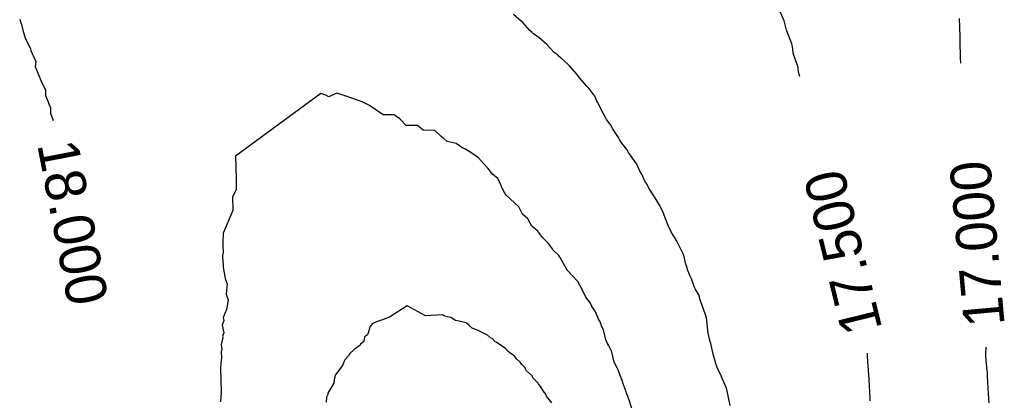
# Model space of a CAD drawing. Extents: x 158343 to 162498, y 431347 to 434500.
# Tile 222 of 248: x 159641 to 159685, y 434087 to 434103. Entities that reach past the tile are written whole.
import ezdxf

# ---------------------------------------------------------------- set-up
doc = ezdxf.new("R2010")
doc.units = 0
doc.header["$LTSCALE"] = 10
doc.header["$MEASUREMENT"] = 0
doc.layers.add('000_arcering', color=8, linetype='CONTINUOUS')
doc.layers.add('def. con-hoogtelijn (index)', color=8, linetype='CONTINUOUS')
doc.styles.add('Style-WORKING', font='WORKING.shx')

# ---------------------------------------------------------------- blocks, each defined once
blk = doc.blocks.new('bestaande hoogtelijnen')
at = {"layer": 'def. con-hoogtelijn (index)'}
for p, q in [((-4.186, 36.825), (-4.542, 37.139)), ((-4.186, 36.825), (-4.542, 37.139)), ((-4.186, 36.825), (-4.542, 37.139)), ((7.427, 36.846), (7.194, 37.358)), ((7.427, 36.846), (7.194, 37.358)), ((-26.36, 36.924), (-26.312, 36.769)), ((-26.36, 36.924), (-26.312, 36.769)), ((-26.36, 36.924), (-26.312, 36.769)), ((-26.312, 36.769), (-26.285, 36.688)), ((-26.312, 36.769), (-26.285, 36.688)), ((-26.312, 36.769), (-26.285, 36.688)), ((-26.285, 36.688), (-26.204, 36.378)), ((-26.285, 36.688), (-26.204, 36.378)), ((-26.285, 36.688), (-26.204, 36.378)), ((-4.132, 36.782), (-4.186, 36.825)), ((-4.132, 36.782), (-4.186, 36.825)), ((-4.132, 36.782), (-4.186, 36.825)), ((-3.819, 36.429), (-4.132, 36.782)), ((-3.819, 36.429), (-4.132, 36.782)), ((-3.819, 36.429), (-4.132, 36.782)), ((7.525, 36.446), (7.427, 36.846)), ((7.525, 36.446), (7.427, 36.846)), ((15.201, 36.159), (15.169, 36.951)), ((15.201, 36.159), (15.169, 36.951)), ((15.201, 36.159), (15.169, 36.951)), ((-26.204, 36.378), (-26.115, 36.108)), ((-26.204, 36.378), (-26.115, 36.108)), ((-26.204, 36.378), (-26.115, 36.108)), ((-3.735, 36.359), (-3.819, 36.429)), ((-3.735, 36.359), (-3.819, 36.429)), ((-3.735, 36.359), (-3.819, 36.429)), ((-3.657, 36.276), (-3.735, 36.359)), ((-3.657, 36.276), (-3.735, 36.359)), ((-3.657, 36.276), (-3.735, 36.359)), ((-3.51, 36.173), (-3.657, 36.276)), ((-3.51, 36.173), (-3.657, 36.276)), ((-3.51, 36.173), (-3.657, 36.276)), ((-3.414, 36.113), (-3.51, 36.173)), ((-3.414, 36.113), (-3.51, 36.173)), ((-3.414, 36.113), (-3.51, 36.173)), ((7.542, 36.409), (7.525, 36.446)), ((7.542, 36.409), (7.525, 36.446)), ((7.764, 35.83), (7.542, 36.409)), ((7.764, 35.83), (7.542, 36.409)), ((15.203, 36.055), (15.201, 36.159)), ((15.203, 36.055), (15.201, 36.159)), ((15.203, 36.055), (15.201, 36.159)), ((-26.115, 36.108), (-25.974, 35.788)), ((-26.115, 36.108), (-25.974, 35.788)), ((-26.115, 36.108), (-25.974, 35.788)), ((-25.974, 35.788), (-25.873, 35.6)), ((-25.974, 35.788), (-25.873, 35.6)), ((-25.974, 35.788), (-25.873, 35.6)), ((-3.055, 35.799), (-3.414, 36.113)), ((-3.055, 35.799), (-3.414, 36.113)), ((-3.055, 35.799), (-3.414, 36.113)), ((-2.742, 35.453), (-3.055, 35.799)), ((-2.742, 35.453), (-3.055, 35.799)), ((-2.742, 35.453), (-3.055, 35.799)), ((7.774, 35.785), (7.764, 35.83)), ((7.774, 35.785), (7.764, 35.83)), ((7.811, 35.621), (7.774, 35.785)), ((7.811, 35.621), (7.774, 35.785)), ((15.203, 36.051), (15.203, 36.055)), ((15.203, 36.051), (15.203, 36.055)), ((15.203, 36.051), (15.203, 36.055)), ((15.203, 36.019), (15.203, 36.051)), ((15.203, 36.019), (15.203, 36.051)), ((15.203, 36.019), (15.203, 36.051)), ((15.203, 36.015), (15.203, 36.019)), ((15.203, 36.015), (15.203, 36.019)), ((15.203, 36.015), (15.203, 36.019)), ((15.211, 35.181), (15.203, 36.015)), ((15.211, 35.181), (15.203, 36.015)), ((15.211, 35.181), (15.203, 36.015)), ((-25.873, 35.6), (-25.882, 35.571)), ((-25.873, 35.6), (-25.882, 35.571)), ((-25.873, 35.6), (-25.882, 35.571)), ((-25.882, 35.571), (-25.738, 35.24)), ((-25.882, 35.571), (-25.738, 35.24)), ((-25.882, 35.571), (-25.738, 35.24)), ((-2.687, 35.414), (-2.742, 35.453)), ((-2.687, 35.414), (-2.742, 35.453)), ((-2.687, 35.414), (-2.742, 35.453)), ((-2.596, 35.359), (-2.687, 35.414)), ((-2.596, 35.359), (-2.687, 35.414)), ((-2.596, 35.359), (-2.687, 35.414)), ((-2.51, 35.269), (-2.596, 35.359)), ((-2.51, 35.269), (-2.596, 35.359)), ((-2.51, 35.269), (-2.596, 35.359)), ((-2.453, 35.222), (-2.51, 35.269)), ((-2.453, 35.222), (-2.51, 35.269)), ((-2.453, 35.222), (-2.51, 35.269)), ((7.819, 35.431), (7.811, 35.621)), ((7.819, 35.431), (7.811, 35.621)), ((8.027, 34.84), (7.819, 35.431)), ((8.027, 34.84), (7.819, 35.431)), ((-25.738, 35.24), (-25.65, 35.053)), ((-25.738, 35.24), (-25.65, 35.053)), ((-25.738, 35.24), (-25.65, 35.053)), ((-25.671, 34.84), (-25.673, 34.832)), ((-25.671, 34.84), (-25.673, 34.832)), ((-25.671, 34.84), (-25.673, 34.832)), ((-25.673, 34.832), (-25.486, 34.366)), ((-25.673, 34.832), (-25.486, 34.366)), ((-25.673, 34.832), (-25.486, 34.366)), ((-25.65, 35.053), (-25.671, 34.84)), ((-25.65, 35.053), (-25.671, 34.84)), ((-25.65, 35.053), (-25.671, 34.84)), ((-2.107, 34.904), (-2.453, 35.222)), ((-2.107, 34.904), (-2.453, 35.222)), ((-2.107, 34.904), (-2.453, 35.222)), ((-2.06, 34.864), (-2.107, 34.904)), ((-2.06, 34.864), (-2.107, 34.904)), ((-2.06, 34.864), (-2.107, 34.904)), ((-1.742, 34.491), (-2.06, 34.864)), ((-1.742, 34.491), (-2.06, 34.864)), ((-1.742, 34.491), (-2.06, 34.864)), ((8.027, 34.838), (8.027, 34.84)), ((8.027, 34.838), (8.027, 34.84)), ((8.046, 34.779), (8.027, 34.838)), ((8.046, 34.779), (8.027, 34.838)), ((15.217, 35.143), (15.211, 35.181)), ((15.217, 35.143), (15.211, 35.181)), ((15.217, 35.143), (15.211, 35.181)), ((15.226, 35.062), (15.217, 35.143)), ((15.226, 35.062), (15.217, 35.143)), ((15.226, 35.062), (15.217, 35.143)), ((15.234, 35.015), (15.226, 35.062)), ((15.234, 35.015), (15.226, 35.062)), ((15.234, 35.015), (15.226, 35.062)), ((15.234, 34.978), (15.234, 35.015)), ((15.234, 34.978), (15.234, 35.015)), ((15.234, 34.978), (15.234, 35.015)), ((-1.689, 34.432), (-1.742, 34.491)), ((-1.689, 34.432), (-1.742, 34.491)), ((-1.689, 34.432), (-1.742, 34.491)), ((-1.617, 34.341), (-1.689, 34.432)), ((-1.617, 34.341), (-1.689, 34.432)), ((-1.617, 34.341), (-1.689, 34.432)), ((8.048, 34.579), (8.046, 34.779)), ((8.048, 34.579), (8.046, 34.779)), ((8.108, 34.398), (8.048, 34.579)), ((8.108, 34.398), (8.048, 34.579)), ((-25.486, 34.366), (-25.456, 34.299)), ((-25.486, 34.366), (-25.456, 34.299)), ((-25.486, 34.366), (-25.456, 34.299)), ((-25.456, 34.299), (-25.456, 34.294)), ((-25.456, 34.299), (-25.456, 34.294)), ((-25.456, 34.299), (-25.456, 34.294)), ((-25.456, 34.294), (-25.409, 34.185)), ((-25.456, 34.294), (-25.409, 34.185)), ((-25.456, 34.294), (-25.409, 34.185)), ((-25.409, 34.185), (-25.215, 33.785)), ((-25.409, 34.185), (-25.215, 33.785)), ((-25.409, 34.185), (-25.215, 33.785)), ((-1.291, 33.97), (-1.617, 34.341)), ((-1.291, 33.97), (-1.617, 34.341)), ((-1.291, 33.97), (-1.617, 34.341)), ((-1.224, 33.897), (-1.291, 33.97)), ((-1.224, 33.897), (-1.291, 33.97)), ((-1.224, 33.897), (-1.291, 33.97)), ((-25.215, 33.785), (-25.214, 33.547)), ((-25.215, 33.785), (-25.214, 33.547)), ((-25.215, 33.785), (-25.214, 33.547)), ((-25.214, 33.547), (-25.099, 33.275)), ((-25.214, 33.547), (-25.099, 33.275)), ((-25.214, 33.547), (-25.099, 33.275)), ((-13.048, 33.648), (-16.82, 30.877)), ((-13.048, 33.648), (-16.82, 30.877)), ((-12.835, 33.563), (-13.048, 33.648)), ((-12.835, 33.563), (-13.048, 33.648)), ((-12.696, 33.5), (-12.835, 33.563)), ((-12.696, 33.5), (-12.835, 33.563)), ((-12.353, 33.653), (-12.696, 33.5)), ((-12.353, 33.653), (-12.696, 33.5)), ((-12.026, 33.549), (-12.353, 33.653)), ((-12.026, 33.549), (-12.353, 33.653)), ((-11.992, 33.536), (-12.026, 33.549)), ((-11.992, 33.536), (-12.026, 33.549)), ((-11.976, 33.53), (-11.992, 33.536)), ((-11.976, 33.53), (-11.992, 33.536)), ((-11.973, 33.531), (-11.976, 33.53)), ((-11.973, 33.531), (-11.976, 33.53)), ((-11.232, 33.272), (-11.973, 33.531)), ((-11.232, 33.272), (-11.973, 33.531)), ((-1.208, 33.874), (-1.224, 33.897)), ((-1.208, 33.874), (-1.224, 33.897)), ((-1.208, 33.874), (-1.224, 33.897)), ((-0.949, 33.519), (-1.208, 33.874)), ((-0.949, 33.519), (-1.208, 33.874)), ((-0.949, 33.519), (-1.208, 33.874)), ((-0.852, 33.308), (-0.949, 33.519)), ((-0.852, 33.308), (-0.949, 33.519)), ((-0.852, 33.308), (-0.949, 33.519)), ((-25.099, 33.269), (-25.1, 33.263)), ((-25.099, 33.269), (-25.1, 33.263)), ((-25.099, 33.269), (-25.1, 33.263)), ((-25.1, 33.263), (-24.997, 33.003)), ((-25.1, 33.263), (-24.997, 33.003)), ((-25.1, 33.263), (-24.997, 33.003)), ((-25.099, 33.275), (-25.099, 33.269)), ((-25.099, 33.275), (-25.099, 33.269)), ((-25.099, 33.275), (-25.099, 33.269)), ((-10.9, 33.104), (-11.232, 33.272)), ((-10.9, 33.104), (-11.232, 33.272)), ((-10.303, 32.701), (-10.9, 33.104)), ((-10.303, 32.701), (-10.9, 33.104)), ((-0.812, 33.237), (-0.852, 33.308)), ((-0.812, 33.237), (-0.852, 33.308)), ((-0.812, 33.237), (-0.852, 33.308)), ((-0.631, 32.88), (-0.812, 33.237)), ((-0.631, 32.88), (-0.812, 33.237)), ((-0.631, 32.88), (-0.812, 33.237)), ((-24.997, 33.003), (-24.994, 32.766)), ((-24.997, 33.003), (-24.994, 32.766)), ((-24.997, 33.003), (-24.994, 32.766)), ((-24.994, 32.766), (-24.878, 32.444)), ((-24.994, 32.766), (-24.878, 32.444)), ((-24.994, 32.766), (-24.878, 32.444)), ((-9.807, 32.703), (-10.303, 32.701)), ((-9.807, 32.703), (-10.303, 32.701)), ((-9.806, 32.703), (-9.807, 32.703)), ((-9.806, 32.703), (-9.807, 32.703)), ((-9.561, 32.518), (-9.806, 32.703)), ((-9.561, 32.518), (-9.806, 32.703)), ((-0.561, 32.739), (-0.631, 32.88)), ((-0.561, 32.739), (-0.631, 32.88)), ((-0.561, 32.739), (-0.631, 32.88)), ((-0.465, 32.558), (-0.561, 32.739)), ((-0.465, 32.558), (-0.561, 32.739)), ((-0.465, 32.558), (-0.561, 32.739)), ((-9.524, 32.484), (-9.561, 32.518)), ((-9.524, 32.484), (-9.561, 32.518)), ((-9.278, 32.231), (-9.524, 32.484)), ((-9.278, 32.231), (-9.524, 32.484)), ((-8.778, 32.232), (-9.278, 32.231)), ((-8.778, 32.232), (-9.278, 32.231)), ((-8.529, 32.019), (-8.778, 32.232)), ((-8.529, 32.019), (-8.778, 32.232)), ((-0.45, 32.519), (-0.465, 32.558)), ((-0.45, 32.519), (-0.465, 32.558)), ((-0.45, 32.519), (-0.465, 32.558)), ((-0.435, 32.489), (-0.45, 32.519)), ((-0.435, 32.489), (-0.45, 32.519)), ((-0.435, 32.489), (-0.45, 32.519)), ((-0.226, 32.225), (-0.435, 32.489)), ((-0.226, 32.225), (-0.435, 32.489)), ((-0.226, 32.225), (-0.435, 32.489)), ((-0.165, 32.096), (-0.226, 32.225)), ((-0.165, 32.096), (-0.226, 32.225)), ((-0.165, 32.096), (-0.226, 32.225)), ((-8.029, 32.013), (-8.529, 32.019)), ((-8.029, 32.013), (-8.529, 32.019)), ((-8.009, 31.996), (-8.029, 32.013)), ((-8.009, 31.996), (-8.029, 32.013)), ((-7.992, 31.982), (-8.009, 31.996)), ((-7.992, 31.982), (-8.009, 31.996)), ((-7.752, 31.753), (-7.992, 31.982)), ((-7.752, 31.753), (-7.992, 31.982)), ((0.099, 31.692), (-0.165, 32.096)), ((0.099, 31.692), (-0.165, 32.096)), ((0.099, 31.692), (-0.165, 32.096)), ((-7.645, 31.667), (-7.752, 31.753)), ((-7.645, 31.667), (-7.752, 31.753)), ((-7.638, 31.665), (-7.645, 31.667)), ((-7.638, 31.665), (-7.645, 31.667)), ((-7.47, 31.526), (-7.638, 31.665)), ((-7.47, 31.526), (-7.638, 31.665)), ((-7.074, 31.437), (-7.47, 31.526)), ((-7.074, 31.437), (-7.47, 31.526)), ((-6.78, 31.23), (-7.074, 31.437)), ((-6.78, 31.23), (-7.074, 31.437)), ((0.145, 31.601), (0.099, 31.692)), ((0.145, 31.601), (0.099, 31.692)), ((0.145, 31.601), (0.099, 31.692)), ((0.185, 31.528), (0.145, 31.601)), ((0.185, 31.528), (0.145, 31.601)), ((0.185, 31.528), (0.145, 31.601)), ((0.246, 31.446), (0.185, 31.528)), ((0.246, 31.446), (0.185, 31.528)), ((0.246, 31.446), (0.185, 31.528)), ((0.465, 31.166), (0.246, 31.446)), ((0.465, 31.166), (0.246, 31.446)), ((0.465, 31.166), (0.246, 31.446)), ((-6.684, 31.201), (-6.78, 31.23)), ((-6.684, 31.201), (-6.78, 31.23)), ((-6.492, 31.081), (-6.684, 31.201)), ((-6.492, 31.081), (-6.684, 31.201)), ((-6.382, 31.004), (-6.492, 31.081)), ((-6.382, 31.004), (-6.492, 31.081)), ((-6.086, 30.8), (-6.382, 31.004)), ((-6.086, 30.8), (-6.382, 31.004)), ((0.556, 31.006), (0.465, 31.166)), ((0.556, 31.006), (0.465, 31.166)), ((0.556, 31.006), (0.465, 31.166)), ((0.64, 30.9), (0.556, 31.006)), ((0.64, 30.9), (0.556, 31.006)), ((0.64, 30.9), (0.556, 31.006)), ((0.65, 30.883), (0.64, 30.9)), ((0.65, 30.883), (0.64, 30.9)), ((0.65, 30.883), (0.64, 30.9)), ((-16.82, 30.877), (-16.822, 30.848)), ((-16.82, 30.877), (-16.822, 30.848)), ((-16.822, 30.848), (-16.812, 30.384)), ((-16.822, 30.848), (-16.812, 30.384)), ((-5.847, 30.538), (-6.086, 30.8)), ((-5.847, 30.538), (-6.086, 30.8)), ((-5.67, 30.341), (-5.847, 30.538)), ((-5.67, 30.341), (-5.847, 30.538)), ((0.908, 30.519), (0.65, 30.883)), ((0.908, 30.519), (0.65, 30.883)), ((0.908, 30.519), (0.65, 30.883)), ((1.037, 30.208), (0.908, 30.519)), ((1.037, 30.208), (0.908, 30.519)), ((1.037, 30.208), (0.908, 30.519)), ((-16.812, 30.384), (-16.814, 30.34)), ((-16.812, 30.384), (-16.814, 30.34)), ((-16.814, 30.34), (-16.791, 29.905)), ((-16.814, 30.34), (-16.791, 29.905)), ((-5.455, 30.055), (-5.67, 30.341)), ((-5.455, 30.055), (-5.67, 30.341)), ((-5.235, 29.878), (-5.455, 30.055)), ((-5.235, 29.878), (-5.455, 30.055)), ((1.129, 30.079), (1.037, 30.208)), ((1.129, 30.079), (1.037, 30.208)), ((1.129, 30.079), (1.037, 30.208)), ((1.258, 29.769), (1.129, 30.079)), ((1.258, 29.769), (1.129, 30.079)), ((1.258, 29.769), (1.129, 30.079)), ((-16.794, 29.821), (-16.798, 29.399)), ((-16.794, 29.821), (-16.798, 29.399)), ((-16.792, 29.862), (-16.794, 29.821)), ((-16.792, 29.862), (-16.794, 29.821)), ((-16.791, 29.905), (-16.792, 29.862)), ((-16.791, 29.905), (-16.792, 29.862)), ((-5.094, 29.597), (-5.235, 29.878)), ((-5.094, 29.597), (-5.235, 29.878)), ((-5.073, 29.54), (-5.094, 29.597)), ((-5.073, 29.54), (-5.094, 29.597)), ((1.347, 29.647), (1.258, 29.769)), ((1.347, 29.647), (1.258, 29.769)), ((1.347, 29.647), (1.258, 29.769)), ((1.406, 29.519), (1.347, 29.647)), ((1.406, 29.519), (1.347, 29.647)), ((1.406, 29.519), (1.347, 29.647)), ((-16.798, 29.399), (-16.952, 29.056)), ((-16.798, 29.399), (-16.952, 29.056)), ((-5.063, 29.519), (-5.073, 29.54)), ((-5.063, 29.519), (-5.073, 29.54)), ((-5.034, 29.458), (-5.063, 29.519)), ((-5.034, 29.458), (-5.063, 29.519)), ((-4.912, 29.201), (-5.034, 29.458)), ((-4.912, 29.201), (-5.034, 29.458)), ((-4.869, 29.141), (-4.912, 29.201)), ((-4.869, 29.141), (-4.912, 29.201)), ((1.422, 29.495), (1.406, 29.519)), ((1.422, 29.495), (1.406, 29.519)), ((1.422, 29.495), (1.406, 29.519)), ((1.446, 29.456), (1.422, 29.495)), ((1.446, 29.456), (1.422, 29.495)), ((1.446, 29.456), (1.422, 29.495)), ((1.668, 29.116), (1.446, 29.456)), ((1.668, 29.116), (1.446, 29.456)), ((1.668, 29.116), (1.446, 29.456)), ((-16.952, 29.056), (-16.954, 28.983)), ((-16.952, 29.056), (-16.954, 28.983)), ((-16.954, 28.983), (-16.936, 28.572)), ((-16.954, 28.983), (-16.936, 28.572)), ((-4.31, 28.632), (-4.869, 29.141)), ((-4.31, 28.632), (-4.869, 29.141)), ((1.759, 28.955), (1.668, 29.116)), ((1.759, 28.955), (1.668, 29.116)), ((1.759, 28.955), (1.668, 29.116)), ((1.906, 28.706), (1.759, 28.955)), ((1.906, 28.706), (1.759, 28.955)), ((1.906, 28.706), (1.759, 28.955)), ((-16.939, 28.466), (-17.372, 27.468)), ((-16.939, 28.466), (-17.372, 27.468)), ((-16.937, 28.517), (-16.939, 28.466)), ((-16.937, 28.517), (-16.939, 28.466)), ((-16.936, 28.572), (-16.937, 28.57)), ((-16.936, 28.572), (-16.937, 28.57)), ((-16.937, 28.57), (-16.937, 28.517)), ((-16.937, 28.57), (-16.937, 28.517)), ((-4.219, 28.45), (-4.31, 28.632)), ((-4.219, 28.45), (-4.31, 28.632)), ((-4.138, 28.305), (-4.219, 28.45)), ((-4.138, 28.305), (-4.219, 28.45)), ((-3.912, 28.098), (-4.138, 28.305)), ((-3.912, 28.098), (-4.138, 28.305)), ((2.061, 28.424), (1.906, 28.706)), ((2.061, 28.424), (1.906, 28.706)), ((2.061, 28.424), (1.906, 28.706)), ((2.163, 28.147), (2.061, 28.424)), ((2.163, 28.147), (2.061, 28.424)), ((2.163, 28.147), (2.061, 28.424)), ((-3.731, 27.779), (-3.912, 28.098)), ((-3.731, 27.779), (-3.912, 28.098)), ((2.295, 27.806), (2.163, 28.147)), ((2.295, 27.806), (2.163, 28.147)), ((2.295, 27.806), (2.163, 28.147)), ((-17.372, 27.468), (-17.38, 27.061)), ((-17.372, 27.468), (-17.38, 27.061)), ((-3.467, 27.554), (-3.731, 27.779)), ((-3.467, 27.554), (-3.731, 27.779)), ((-3.445, 27.519), (-3.467, 27.554)), ((-3.445, 27.519), (-3.467, 27.554)), ((-3.439, 27.514), (-3.445, 27.519)), ((-3.439, 27.514), (-3.445, 27.519)), ((-3.435, 27.511), (-3.439, 27.514)), ((-3.435, 27.511), (-3.439, 27.514)), ((-3.249, 27.254), (-3.435, 27.511)), ((-3.249, 27.254), (-3.435, 27.511)), ((2.354, 27.674), (2.295, 27.806)), ((2.354, 27.674), (2.295, 27.806)), ((2.354, 27.674), (2.295, 27.806)), ((2.441, 27.511), (2.354, 27.674)), ((2.441, 27.511), (2.354, 27.674)), ((2.441, 27.511), (2.354, 27.674)), ((2.449, 27.496), (2.441, 27.511)), ((2.449, 27.496), (2.441, 27.511)), ((2.449, 27.496), (2.441, 27.511)), ((2.66, 27.148), (2.449, 27.496)), ((2.66, 27.148), (2.449, 27.496)), ((2.66, 27.148), (2.449, 27.496)), ((-17.38, 27.061), (-17.382, 26.979)), ((-17.38, 27.061), (-17.382, 26.979)), ((-17.382, 26.979), (-17.375, 26.565)), ((-17.382, 26.979), (-17.375, 26.565)), ((-2.997, 27.014), (-3.249, 27.254)), ((-2.997, 27.014), (-3.249, 27.254)), ((-2.82, 26.771), (-2.997, 27.014)), ((-2.82, 26.771), (-2.997, 27.014)), ((2.727, 27.027), (2.66, 27.148)), ((2.727, 27.027), (2.66, 27.148)), ((2.727, 27.027), (2.66, 27.148)), ((2.799, 26.871), (2.727, 27.027)), ((2.799, 26.871), (2.727, 27.027)), ((2.799, 26.871), (2.727, 27.027)), ((-17.375, 26.565), (-17.396, 26.516)), ((-17.375, 26.565), (-17.396, 26.516)), ((-2.788, 26.723), (-2.82, 26.771)), ((-2.788, 26.723), (-2.82, 26.771)), ((-2.54, 26.483), (-2.788, 26.723)), ((-2.54, 26.483), (-2.788, 26.723)), ((2.99, 26.5), (2.799, 26.871)), ((2.99, 26.5), (2.799, 26.871)), ((2.99, 26.5), (2.799, 26.871)), ((-17.396, 26.516), (-17.393, 26.42)), ((-17.396, 26.516), (-17.393, 26.42)), ((-17.393, 26.42), (-17.368, 26.043)), ((-17.393, 26.42), (-17.368, 26.043)), ((-2.492, 26.406), (-2.54, 26.483)), ((-2.492, 26.406), (-2.54, 26.483)), ((-2.486, 26.399), (-2.492, 26.406)), ((-2.486, 26.399), (-2.492, 26.406)), ((-2.481, 26.394), (-2.486, 26.399)), ((-2.481, 26.394), (-2.486, 26.399)), ((-2.171, 25.829), (-2.481, 26.394)), ((-2.171, 25.829), (-2.481, 26.394)), ((3.08, 26.102), (2.99, 26.5)), ((3.08, 26.102), (2.99, 26.5)), ((3.08, 26.102), (2.99, 26.5)), ((-17.368, 26.043), (-17.364, 25.969)), ((-17.368, 26.043), (-17.364, 25.969)), ((-17.364, 25.969), (-17.277, 25.469)), ((-17.364, 25.969), (-17.277, 25.469)), ((-1.93, 25.581), (-2.171, 25.829)), ((-1.93, 25.581), (-2.171, 25.829)), ((3.111, 26.03), (3.08, 26.102)), ((3.111, 26.03), (3.08, 26.102)), ((3.111, 26.03), (3.08, 26.102)), ((3.166, 25.823), (3.111, 26.03)), ((3.166, 25.823), (3.111, 26.03)), ((3.166, 25.823), (3.111, 26.03)), ((3.21, 25.72), (3.166, 25.823)), ((3.21, 25.72), (3.166, 25.823)), ((3.21, 25.72), (3.166, 25.823)), ((3.231, 25.666), (3.21, 25.72)), ((3.231, 25.666), (3.21, 25.72)), ((3.231, 25.666), (3.21, 25.72)), ((-17.277, 25.469), (-17.187, 25.225)), ((-17.277, 25.469), (-17.187, 25.225)), ((-1.699, 25.329), (-1.93, 25.581)), ((-1.699, 25.329), (-1.93, 25.581)), ((-1.524, 25.004), (-1.699, 25.329)), ((-1.524, 25.004), (-1.699, 25.329)), ((3.26, 25.593), (3.231, 25.666)), ((3.26, 25.593), (3.231, 25.666)), ((3.26, 25.593), (3.231, 25.666)), ((3.323, 25.454), (3.26, 25.593)), ((3.323, 25.454), (3.26, 25.593)), ((3.323, 25.454), (3.26, 25.593)), ((3.451, 25.11), (3.323, 25.454)), ((3.451, 25.11), (3.323, 25.454)), ((3.451, 25.11), (3.323, 25.454)), ((-17.187, 25.225), (-17.236, 24.784)), ((-17.187, 25.225), (-17.236, 24.784)), ((-1.516, 24.995), (-1.524, 25.004)), ((-1.516, 24.995), (-1.524, 25.004)), ((-1.507, 24.985), (-1.516, 24.995)), ((-1.507, 24.985), (-1.516, 24.995)), ((-1.492, 24.954), (-1.507, 24.985)), ((-1.492, 24.954), (-1.507, 24.985)), ((-1.348, 24.643), (-1.492, 24.954)), ((-1.348, 24.643), (-1.492, 24.954)), ((3.481, 25.036), (3.451, 25.11)), ((3.481, 25.036), (3.451, 25.11)), ((3.481, 25.036), (3.451, 25.11)), ((3.492, 25.002), (3.481, 25.036)), ((3.492, 25.002), (3.481, 25.036)), ((3.492, 25.002), (3.481, 25.036)), ((3.653, 24.735), (3.492, 25.002)), ((3.653, 24.735), (3.492, 25.002)), ((3.653, 24.735), (3.492, 25.002)), ((-17.236, 24.784), (-17.237, 24.774)), ((-17.236, 24.784), (-17.237, 24.774)), ((-17.237, 24.774), (-17.233, 24.757)), ((-17.237, 24.774), (-17.233, 24.757)), ((-17.233, 24.757), (-17.153, 24.518)), ((-17.233, 24.757), (-17.153, 24.518)), ((-17.153, 24.518), (-17.224, 24.091)), ((-17.153, 24.518), (-17.224, 24.091)), ((-1.14, 24.371), (-1.348, 24.643)), ((-1.14, 24.371), (-1.348, 24.643)), ((-1.077, 24.227), (-1.14, 24.371)), ((-1.077, 24.227), (-1.14, 24.371)), ((3.706, 24.519), (3.653, 24.735)), ((3.706, 24.519), (3.653, 24.735)), ((3.706, 24.519), (3.653, 24.735)), ((3.946, 23.851), (3.706, 24.519)), ((3.946, 23.851), (3.706, 24.519)), ((3.946, 23.851), (3.706, 24.519)), ((-17.224, 24.091), (-17.372, 23.738)), ((-17.224, 24.091), (-17.372, 23.738)), ((-9.242, 24.254), (-10.014, 23.754)), ((-9.242, 24.254), (-10.014, 23.754)), ((-9.242, 24.254), (-10.014, 23.754)), ((-8.433, 23.813), (-9.242, 24.254)), ((-8.433, 23.813), (-9.242, 24.254)), ((-8.433, 23.813), (-9.242, 24.254)), ((-0.93, 24.019), (-1.077, 24.227)), ((-0.93, 24.019), (-1.077, 24.227)), ((-0.843, 23.813), (-0.93, 24.019)), ((-0.843, 23.813), (-0.93, 24.019)), ((-17.336, 23.614), (-17.418, 23.394)), ((-17.336, 23.614), (-17.418, 23.394)), ((-17.372, 23.738), (-17.336, 23.614)), ((-17.372, 23.738), (-17.336, 23.614)), ((-10.429, 23.604), (-10.764, 23.47)), ((-10.429, 23.604), (-10.764, 23.47)), ((-10.429, 23.604), (-10.764, 23.47)), ((-10.374, 23.628), (-10.429, 23.604)), ((-10.374, 23.628), (-10.429, 23.604)), ((-10.374, 23.628), (-10.429, 23.604)), ((-10.014, 23.754), (-10.374, 23.628)), ((-10.014, 23.754), (-10.374, 23.628)), ((-10.014, 23.754), (-10.374, 23.628)), ((-8.185, 23.83), (-8.433, 23.813)), ((-8.185, 23.83), (-8.433, 23.813)), ((-8.185, 23.83), (-8.433, 23.813)), ((-7.919, 23.842), (-8.185, 23.83)), ((-7.919, 23.842), (-8.185, 23.83)), ((-7.919, 23.842), (-8.185, 23.83)), ((-7.683, 23.857), (-7.919, 23.842)), ((-7.683, 23.857), (-7.919, 23.842)), ((-7.683, 23.857), (-7.919, 23.842)), ((-7.588, 23.798), (-7.683, 23.857)), ((-7.588, 23.798), (-7.683, 23.857)), ((-7.588, 23.798), (-7.683, 23.857)), ((-7.312, 23.743), (-7.588, 23.798)), ((-7.312, 23.743), (-7.588, 23.798)), ((-7.312, 23.743), (-7.588, 23.798)), ((-7.103, 23.605), (-7.312, 23.743)), ((-7.103, 23.605), (-7.312, 23.743)), ((-7.103, 23.605), (-7.312, 23.743)), ((-6.936, 23.574), (-7.103, 23.605)), ((-6.936, 23.574), (-7.103, 23.605)), ((-6.936, 23.574), (-7.103, 23.605)), ((-6.629, 23.51), (-6.936, 23.574)), ((-6.629, 23.51), (-6.936, 23.574)), ((-6.629, 23.51), (-6.936, 23.574)), ((-6.497, 23.397), (-6.629, 23.51)), ((-6.497, 23.397), (-6.629, 23.51)), ((-6.497, 23.397), (-6.629, 23.51)), ((-0.785, 23.667), (-0.843, 23.813)), ((-0.785, 23.667), (-0.843, 23.813)), ((-0.728, 23.578), (-0.785, 23.667)), ((-0.728, 23.578), (-0.785, 23.667)), ((-0.668, 23.43), (-0.728, 23.578)), ((-0.668, 23.43), (-0.728, 23.578)), ((3.988, 23.728), (3.946, 23.851)), ((3.988, 23.728), (3.946, 23.851)), ((3.988, 23.728), (3.946, 23.851)), ((4.06, 23.05), (3.988, 23.728)), ((4.06, 23.05), (3.988, 23.728)), ((4.06, 23.05), (3.988, 23.728)), ((-17.418, 23.394), (-17.334, 23.06)), ((-17.418, 23.394), (-17.334, 23.06)), ((-10.868, 23.346), (-10.992, 22.974)), ((-10.868, 23.346), (-10.992, 22.974)), ((-10.868, 23.346), (-10.992, 22.974)), ((-10.764, 23.47), (-10.868, 23.346)), ((-10.764, 23.47), (-10.868, 23.346)), ((-10.764, 23.47), (-10.868, 23.346)), ((-6.492, 23.393), (-6.497, 23.397)), ((-6.492, 23.393), (-6.497, 23.397)), ((-6.492, 23.393), (-6.497, 23.397)), ((-6.366, 23.273), (-6.492, 23.393)), ((-6.366, 23.273), (-6.492, 23.393)), ((-6.366, 23.273), (-6.492, 23.393)), ((-6.099, 23.161), (-6.366, 23.273)), ((-6.099, 23.161), (-6.366, 23.273)), ((-6.099, 23.161), (-6.366, 23.273)), ((-5.684, 22.963), (-6.099, 23.161)), ((-5.684, 22.963), (-6.099, 23.161)), ((-5.684, 22.963), (-6.099, 23.161)), ((-0.647, 23.364), (-0.668, 23.43)), ((-0.647, 23.364), (-0.668, 23.43)), ((-0.559, 23.189), (-0.647, 23.364)), ((-0.559, 23.189), (-0.647, 23.364)), ((-0.452, 22.755), (-0.559, 23.189)), ((-0.452, 22.755), (-0.559, 23.189)), ((-17.376, 22.851), (-17.457, 22.553)), ((-17.376, 22.851), (-17.457, 22.553)), ((-17.334, 23.06), (-17.391, 22.918)), ((-17.334, 23.06), (-17.391, 22.918)), ((-17.391, 22.918), (-17.38, 22.877)), ((-17.391, 22.918), (-17.38, 22.877)), ((-17.38, 22.877), (-17.376, 22.851)), ((-17.38, 22.877), (-17.376, 22.851)), ((-11.151, 22.678), (-11.307, 22.555)), ((-11.151, 22.678), (-11.307, 22.555)), ((-11.151, 22.678), (-11.307, 22.555)), ((-11.116, 22.891), (-11.151, 22.678)), ((-11.116, 22.891), (-11.151, 22.678)), ((-11.116, 22.891), (-11.151, 22.678)), ((-10.992, 22.969), (-11.116, 22.891)), ((-10.992, 22.969), (-11.116, 22.891)), ((-10.992, 22.969), (-11.116, 22.891)), ((-10.992, 22.974), (-10.992, 22.97)), ((-10.992, 22.974), (-10.992, 22.97)), ((-10.992, 22.974), (-10.992, 22.97)), ((-10.992, 22.97), (-10.992, 22.969)), ((-10.992, 22.97), (-10.992, 22.969)), ((-10.992, 22.97), (-10.992, 22.969)), ((-5.56, 22.843), (-5.684, 22.963)), ((-5.56, 22.843), (-5.684, 22.963)), ((-5.56, 22.843), (-5.684, 22.963)), ((-5.557, 22.84), (-5.56, 22.843)), ((-5.557, 22.84), (-5.56, 22.843)), ((-5.557, 22.84), (-5.56, 22.843)), ((-5.555, 22.837), (-5.557, 22.84)), ((-5.555, 22.837), (-5.557, 22.84)), ((-5.555, 22.837), (-5.557, 22.84)), ((-5.487, 22.806), (-5.555, 22.837)), ((-5.487, 22.806), (-5.555, 22.837)), ((-5.487, 22.806), (-5.555, 22.837)), ((-5.464, 22.792), (-5.487, 22.806)), ((-5.464, 22.792), (-5.487, 22.806)), ((-5.464, 22.792), (-5.487, 22.806)), ((-5.343, 22.667), (-5.464, 22.792)), ((-5.343, 22.667), (-5.464, 22.792)), ((-5.343, 22.667), (-5.464, 22.792)), ((-5.311, 22.645), (-5.343, 22.667)), ((-5.311, 22.645), (-5.343, 22.667)), ((-5.311, 22.645), (-5.343, 22.667)), ((-4.892, 22.368), (-5.311, 22.645)), ((-4.892, 22.368), (-5.311, 22.645)), ((-4.892, 22.368), (-5.311, 22.645)), ((-0.378, 22.593), (-0.452, 22.755)), ((-0.378, 22.593), (-0.452, 22.755)), ((4.12, 22.8), (4.06, 23.05)), ((4.12, 22.8), (4.06, 23.05)), ((4.12, 22.8), (4.06, 23.05)), ((4.124, 22.769), (4.12, 22.8)), ((4.124, 22.769), (4.12, 22.8)), ((4.124, 22.769), (4.12, 22.8)), ((4.136, 22.721), (4.124, 22.769)), ((4.136, 22.721), (4.124, 22.769)), ((4.136, 22.721), (4.124, 22.769)), ((4.182, 22.597), (4.136, 22.721)), ((4.182, 22.597), (4.136, 22.721)), ((4.182, 22.597), (4.136, 22.721)), ((-17.452, 22.232), (-17.459, 22.199)), ((-17.452, 22.232), (-17.459, 22.199)), ((-17.459, 22.199), (-17.438, 22.007)), ((-17.459, 22.199), (-17.438, 22.007)), ((-17.457, 22.553), (-17.431, 22.292)), ((-17.457, 22.553), (-17.431, 22.292)), ((-17.431, 22.292), (-17.452, 22.232)), ((-17.431, 22.292), (-17.452, 22.232)), ((-11.584, 22.32), (-11.783, 22.134)), ((-11.584, 22.32), (-11.783, 22.134)), ((-11.584, 22.32), (-11.783, 22.134)), ((-11.312, 22.519), (-11.584, 22.32)), ((-11.312, 22.519), (-11.584, 22.32)), ((-11.312, 22.519), (-11.584, 22.32)), ((-11.307, 22.555), (-11.312, 22.519)), ((-11.307, 22.555), (-11.312, 22.519)), ((-11.307, 22.555), (-11.312, 22.519)), ((-4.777, 22.242), (-4.892, 22.368)), ((-4.777, 22.242), (-4.892, 22.368)), ((-4.777, 22.242), (-4.892, 22.368)), ((-4.768, 22.233), (-4.777, 22.242)), ((-4.768, 22.233), (-4.777, 22.242)), ((-4.768, 22.233), (-4.777, 22.242)), ((-4.492, 22.029), (-4.768, 22.233)), ((-4.492, 22.029), (-4.768, 22.233)), ((-4.492, 22.029), (-4.768, 22.233)), ((-0.346, 22.519), (-0.378, 22.593)), ((-0.346, 22.519), (-0.378, 22.593)), ((-0.218, 22.285), (-0.346, 22.519)), ((-0.218, 22.285), (-0.346, 22.519)), ((-0.206, 22.264), (-0.218, 22.285)), ((-0.206, 22.264), (-0.218, 22.285)), ((-0.086, 21.764), (-0.206, 22.264)), ((-0.086, 21.764), (-0.206, 22.264)), ((4.297, 22.058), (4.182, 22.597)), ((4.297, 22.058), (4.182, 22.597)), ((4.297, 22.058), (4.182, 22.597)), ((16.333, 22.109), (16.352, 22.427)), ((16.333, 22.109), (16.352, 22.427)), ((16.333, 22.109), (16.352, 22.427)), ((-17.436, 21.986), (-17.469, 21.674)), ((-17.436, 21.986), (-17.469, 21.674)), ((-17.438, 22.007), (-17.436, 21.986)), ((-17.438, 22.007), (-17.436, 21.986)), ((-12.027, 21.803), (-12.067, 21.694)), ((-12.027, 21.803), (-12.067, 21.694)), ((-12.027, 21.803), (-12.067, 21.694)), ((-11.993, 21.867), (-12.027, 21.803)), ((-11.993, 21.867), (-12.027, 21.803)), ((-11.993, 21.867), (-12.027, 21.803)), ((-11.818, 22.058), (-11.993, 21.867)), ((-11.818, 22.058), (-11.993, 21.867)), ((-11.818, 22.058), (-11.993, 21.867)), ((-11.783, 22.134), (-11.818, 22.058)), ((-11.783, 22.134), (-11.818, 22.058)), ((-11.783, 22.134), (-11.818, 22.058)), ((-4.388, 21.892), (-4.492, 22.029)), ((-4.388, 21.892), (-4.492, 22.029)), ((-4.388, 21.892), (-4.492, 22.029)), ((-4.246, 21.765), (-4.388, 21.892)), ((-4.246, 21.765), (-4.388, 21.892)), ((-4.246, 21.765), (-4.388, 21.892)), ((-4.172, 21.661), (-4.246, 21.765)), ((-4.172, 21.661), (-4.246, 21.765)), ((-4.172, 21.661), (-4.246, 21.765)), ((0.039, 21.519), (-0.086, 21.764)), ((0.039, 21.519), (-0.086, 21.764)), ((4.298, 22.054), (4.297, 22.058)), ((4.298, 22.054), (4.297, 22.058)), ((4.298, 22.054), (4.297, 22.058)), ((4.36, 21.871), (4.298, 22.054)), ((4.36, 21.871), (4.298, 22.054)), ((4.36, 21.871), (4.298, 22.054)), ((4.402, 21.708), (4.36, 21.871)), ((4.402, 21.708), (4.36, 21.871)), ((4.402, 21.708), (4.36, 21.871)), ((11.098, 22.093), (11.102, 22.159)), ((11.098, 22.093), (11.102, 22.159)), ((11.106, 22.019), (11.098, 22.093)), ((11.106, 22.019), (11.098, 22.093)), ((11.107, 22.001), (11.106, 22.019)), ((11.107, 22.001), (11.106, 22.019)), ((11.167, 21.201), (11.107, 22.001)), ((11.167, 21.201), (11.107, 22.001)), ((16.337, 22.037), (16.333, 22.109)), ((16.337, 22.037), (16.333, 22.109)), ((16.337, 22.037), (16.333, 22.109)), ((16.339, 22.021), (16.337, 22.037)), ((16.339, 22.021), (16.337, 22.037)), ((16.339, 22.021), (16.337, 22.037)), ((16.39, 21.382), (16.339, 22.021)), ((16.39, 21.382), (16.339, 22.021)), ((16.39, 21.382), (16.339, 22.021)), ((-17.486, 21.519), (-17.487, 21.5)), ((-17.486, 21.519), (-17.487, 21.5)), ((-17.487, 21.5), (-17.453, 20.443)), ((-17.487, 21.5), (-17.453, 20.443)), ((-17.485, 21.535), (-17.486, 21.519)), ((-17.485, 21.535), (-17.486, 21.519)), ((-17.469, 21.674), (-17.485, 21.535)), ((-17.469, 21.674), (-17.485, 21.535)), ((-12.096, 21.623), (-12.412, 21.189)), ((-12.096, 21.623), (-12.412, 21.189)), ((-12.096, 21.623), (-12.412, 21.189)), ((-12.067, 21.694), (-12.096, 21.623)), ((-12.067, 21.694), (-12.096, 21.623)), ((-12.067, 21.694), (-12.096, 21.623)), ((-4.03, 21.519), (-4.172, 21.661)), ((-4.03, 21.519), (-4.172, 21.661)), ((-4.03, 21.519), (-4.172, 21.661)), ((-4.002, 21.475), (-4.03, 21.519)), ((-4.002, 21.475), (-4.03, 21.519)), ((-4.002, 21.475), (-4.03, 21.519)), ((-3.958, 21.387), (-4.002, 21.475)), ((-3.958, 21.387), (-4.002, 21.475)), ((-3.958, 21.387), (-4.002, 21.475)), ((-3.719, 21.16), (-3.958, 21.387)), ((-3.719, 21.16), (-3.958, 21.387)), ((-3.719, 21.16), (-3.958, 21.387)), ((0.081, 21.431), (0.039, 21.519)), ((0.081, 21.431), (0.039, 21.519)), ((0.173, 21.183), (0.081, 21.431)), ((0.173, 21.183), (0.081, 21.431)), ((4.456, 21.526), (4.402, 21.708)), ((4.456, 21.526), (4.402, 21.708)), ((4.456, 21.526), (4.402, 21.708)), ((4.639, 21.164), (4.456, 21.526)), ((4.639, 21.164), (4.456, 21.526)), ((4.639, 21.164), (4.456, 21.526)), ((16.4, 21.308), (16.39, 21.382)), ((16.4, 21.308), (16.39, 21.382)), ((16.4, 21.308), (16.39, 21.382)), ((-12.466, 20.993), (-12.483, 20.837)), ((-12.466, 20.993), (-12.483, 20.837)), ((-12.466, 20.993), (-12.483, 20.837)), ((-12.452, 21.04), (-12.466, 20.993)), ((-12.452, 21.04), (-12.466, 20.993)), ((-12.452, 21.04), (-12.466, 20.993)), ((-12.412, 21.189), (-12.452, 21.04)), ((-12.412, 21.189), (-12.452, 21.04)), ((-12.412, 21.189), (-12.452, 21.04)), ((-3.682, 21.078), (-3.719, 21.16)), ((-3.682, 21.078), (-3.719, 21.16)), ((-3.682, 21.078), (-3.719, 21.16)), ((-3.455, 20.843), (-3.682, 21.078)), ((-3.455, 20.843), (-3.682, 21.078)), ((-3.455, 20.843), (-3.682, 21.078)), ((0.175, 21.177), (0.173, 21.183)), ((0.175, 21.177), (0.173, 21.183)), ((0.262, 20.948), (0.175, 21.177)), ((0.262, 20.948), (0.175, 21.177)), ((0.312, 20.814), (0.262, 20.948)), ((0.312, 20.814), (0.262, 20.948)), ((4.663, 21.114), (4.639, 21.164)), ((4.663, 21.114), (4.639, 21.164)), ((4.663, 21.114), (4.639, 21.164)), ((4.665, 21.107), (4.663, 21.114)), ((4.665, 21.107), (4.663, 21.114)), ((4.665, 21.107), (4.663, 21.114)), ((4.666, 21.104), (4.665, 21.107)), ((4.666, 21.104), (4.665, 21.107)), ((4.666, 21.104), (4.665, 21.107)), ((4.669, 21.089), (4.666, 21.104)), ((4.669, 21.089), (4.666, 21.104)), ((4.669, 21.089), (4.666, 21.104)), ((4.87, 20.612), (4.669, 21.089)), ((4.87, 20.612), (4.669, 21.089)), ((4.87, 20.612), (4.669, 21.089)), ((11.179, 21.048), (11.167, 21.201)), ((11.179, 21.048), (11.167, 21.201)), ((11.182, 20.986), (11.179, 21.048)), ((11.182, 20.986), (11.179, 21.048)), ((11.22, 20.186), (11.182, 20.986)), ((11.22, 20.186), (11.182, 20.986)), ((16.411, 21.141), (16.4, 21.308)), ((16.411, 21.141), (16.4, 21.308)), ((16.411, 21.141), (16.4, 21.308)), ((16.423, 20.884), (16.411, 21.141)), ((16.423, 20.884), (16.411, 21.141)), ((16.423, 20.884), (16.411, 21.141)), ((-12.483, 20.837), (-12.742, 20.396)), ((-12.483, 20.837), (-12.742, 20.396)), ((-12.483, 20.837), (-12.742, 20.396)), ((-3.439, 20.806), (-3.455, 20.843)), ((-3.439, 20.806), (-3.455, 20.843)), ((-3.439, 20.806), (-3.455, 20.843)), ((-3.309, 20.649), (-3.439, 20.806)), ((-3.309, 20.649), (-3.439, 20.806)), ((-3.309, 20.649), (-3.439, 20.806)), ((-3.245, 20.532), (-3.309, 20.649)), ((-3.245, 20.532), (-3.309, 20.649)), ((-3.245, 20.532), (-3.309, 20.649)), ((-3.148, 20.402), (-3.245, 20.532)), ((-3.148, 20.402), (-3.245, 20.532)), ((-3.148, 20.402), (-3.245, 20.532)), ((0.437, 20.447), (0.312, 20.814)), ((0.437, 20.447), (0.312, 20.814)), ((4.921, 20.431), (4.87, 20.612)), ((4.921, 20.431), (4.87, 20.612)), ((4.921, 20.431), (4.87, 20.612)), ((16.457, 20.354), (16.423, 20.884)), ((16.457, 20.354), (16.423, 20.884)), ((16.457, 20.354), (16.423, 20.884)), ((-17.453, 20.443), (-17.489, 20.016)), ((-17.453, 20.443), (-17.489, 20.016)), ((-12.797, 20.214), (-12.815, 20)), ((-12.797, 20.214), (-12.815, 20)), ((-12.797, 20.214), (-12.815, 20)), ((-12.769, 20.277), (-12.797, 20.214)), ((-12.769, 20.277), (-12.797, 20.214)), ((-12.769, 20.277), (-12.797, 20.214)), ((-12.751, 20.31), (-12.769, 20.277)), ((-12.751, 20.31), (-12.769, 20.277)), ((-12.751, 20.31), (-12.769, 20.277)), ((-12.75, 20.327), (-12.751, 20.31)), ((-12.75, 20.327), (-12.751, 20.31)), ((-12.75, 20.327), (-12.751, 20.31)), ((-12.742, 20.396), (-12.75, 20.327)), ((-12.742, 20.396), (-12.75, 20.327)), ((-12.742, 20.396), (-12.75, 20.327)), ((-3.143, 20.391), (-3.148, 20.402)), ((-3.143, 20.391), (-3.148, 20.402)), ((-3.143, 20.391), (-3.148, 20.402)), ((-3.08, 20.269), (-3.143, 20.391)), ((-3.08, 20.269), (-3.143, 20.391)), ((-3.08, 20.269), (-3.143, 20.391)), ((-2.85, 19.975), (-3.08, 20.269)), ((-2.85, 19.975), (-3.08, 20.269)), ((-2.85, 19.975), (-3.08, 20.269)), ((0.454, 20.398), (0.437, 20.447)), ((0.454, 20.398), (0.437, 20.447)), ((0.496, 20.289), (0.454, 20.398)), ((0.496, 20.289), (0.454, 20.398)), ((0.576, 20.087), (0.496, 20.289)), ((0.576, 20.087), (0.496, 20.289)), ((0.684, 19.721), (0.576, 20.087)), ((0.684, 19.721), (0.576, 20.087)), ((5.029, 19.848), (4.921, 20.431)), ((5.029, 19.848), (4.921, 20.431)), ((5.029, 19.848), (4.921, 20.431)), ((11.228, 20.059), (11.22, 20.186)), ((11.228, 20.059), (11.22, 20.186)), ((16.464, 20.185), (16.457, 20.354)), ((16.464, 20.185), (16.457, 20.354)), ((16.464, 20.185), (16.457, 20.354)), ((16.472, 20.14), (16.464, 20.185)), ((16.472, 20.14), (16.464, 20.185)), ((16.472, 20.14), (16.464, 20.185)), ((16.474, 19.962), (16.472, 20.14)), ((16.474, 19.962), (16.472, 20.14)), ((16.474, 19.962), (16.472, 20.14))]:
    blk.add_line(p, q, dxfattribs=at)
at = {"layer": 'def. con-hoogtelijn (index)', "style": 'Style-WORKING'}
for s, rotation, p in [('18.000', 280.9236, (-25.591, 31.39)), ('18.000', 280.9236, (-25.591, 31.39)), ('18.000', 280.9236, (-25.591, 31.39)), ('17.000', 95.09, (17.168, 23.404)), ('17.000', 95.09, (17.168, 23.404)), ('17.000', 95.09, (17.168, 23.404)), ('17.500', 103.7466, (11.763, 23.247)), ('17.500', 103.7466, (11.763, 23.247))]:
    blk.add_text(s, height=1.8, rotation=rotation, dxfattribs=at).set_placement(p)

msp = doc.modelspace()

# ---------------------------------------------------------------- block references
at = {"layer": '000_arcering'}
msp.add_blockref('bestaande hoogtelijnen', (159667.804, 434066.432), dxfattribs=at)

doc.saveas('drawing.dxf')
